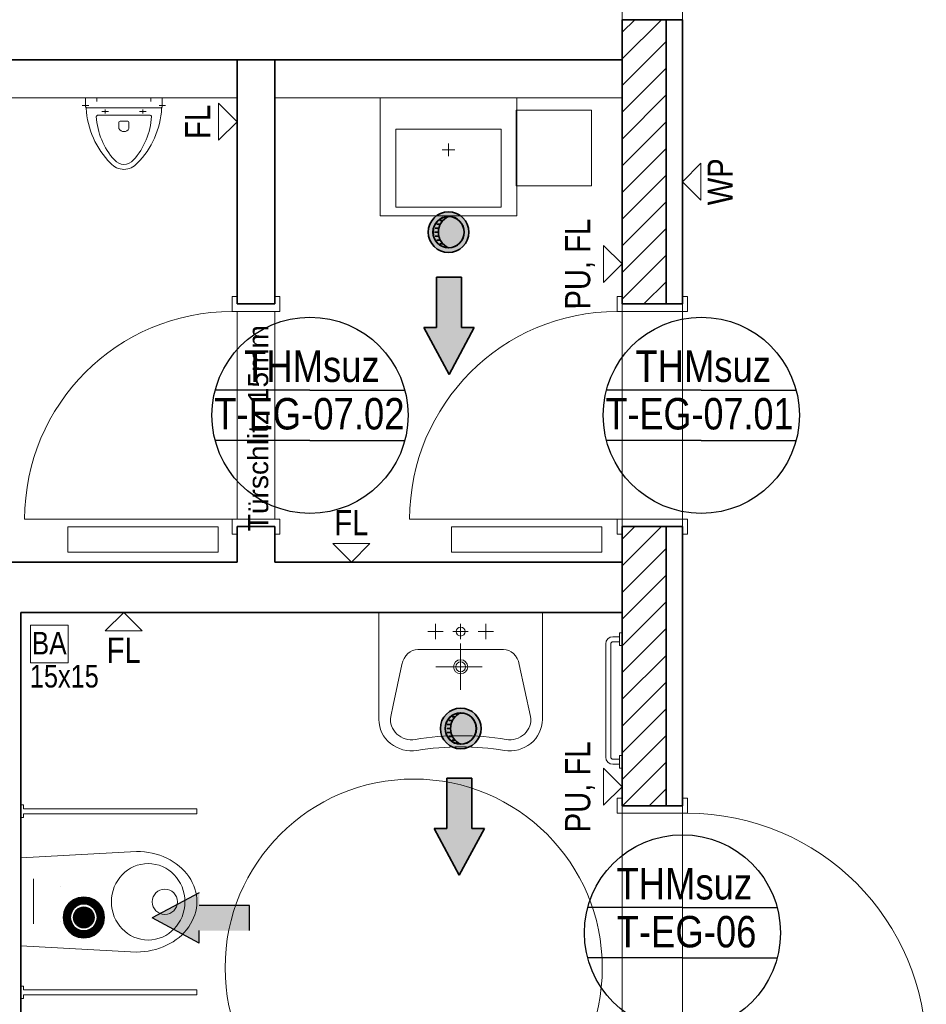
# Model space of a CAD drawing. Extents: x -357 to 533, y -64 to 530.
# Tile 5 of 135: x -185 to -113, y 100 to 178. Entities that reach past the tile are written whole.
import ezdxf
from ezdxf.lldxf.tags import DXFTag

# ---------------------------------------------------------------- set-up
doc = ezdxf.new("R2010")
doc.units = 0
doc.layers.get('0').update_dxf_attribs({"lineweight": 35})
for name, color, linetype, lineweight in [('5_EG-BESTAND', 7, 'Continuous', 25), ('5_EG-HLSE', 7, 'Continuous', 25), ('5_EG-NEU', 7, 'Continuous', 25), ('5_EG-SCHRAFF-FILL', 7, 'Continuous', 25), ('5_EG-TÜRSTEMPEL', 7, 'Continuous', 25), ('5_EG-WANDFLÄCHENMATERIAL', 7, 'Continuous', 25)]:
    doc.layers.add(name, color=color, linetype=linetype, lineweight=lineweight)
for name, color, linetype, lineweight, true_color in [('L_Abluft', 7, 'Continuous', 25, 0xffd600), ('L_Auslass', 7, 'Continuous', 35, 0xababab), ('L_Auslass-Shading', 7, 'Continuous', 35, 0xababab), ('L_Zuluft', 6, 'Continuous', 35, 0xff00ff), ('X_Text', 2, 'Continuous', 35, 0xffff00)]:
    doc.layers.add(name, color=color, linetype=linetype, lineweight=lineweight, true_color=true_color)
doc.styles.get("Standard").update_dxf_attribs({"font": 'arial.ttf'})
tags = doc.linetypes.add('ALL_S14', pattern=[0.002, 0.001, -0.001]).pattern_tags.tags
tags[6:7] = [DXFTag(74, 4), DXFTag(75, 0), DXFTag(340, '0'), DXFTag(46, 1.0), DXFTag(50, 0.0), DXFTag(44, 0.0), DXFTag(45, 0.0)]
tags[4:5] = [DXFTag(74, 4), DXFTag(75, 0), DXFTag(340, '0'), DXFTag(46, 1.0), DXFTag(50, 0.0), DXFTag(44, 0.0), DXFTag(45, 0.0)]
tags = doc.linetypes.add('PUNKT2_S9', pattern=[0.0005, 0, -0.0005]).pattern_tags.tags
tags[6:7] = [DXFTag(74, 4), DXFTag(75, 0), DXFTag(340, '0'), DXFTag(46, 1.0), DXFTag(50, 0.0), DXFTag(44, 0.0), DXFTag(45, 0.0)]
tags[4:5] = [DXFTag(74, 4), DXFTag(75, 0), DXFTag(340, '0'), DXFTag(46, 1.0), DXFTag(50, 0.0), DXFTag(44, 0.0), DXFTag(45, 0.0)]

# ---------------------------------------------------------------- blocks, each defined once
blk = doc.blocks.new('Shading-A06HSW4ENL', base_point=(-180.211, 106.529))
at = {"layer": 'L_Auslass-Shading', "color": 254, "true_color": 0xefebdc}
for points in [[(-181.021, 107.932), (-180.751, 107.464), (-180.63, 108.094)], [(-180.751, 107.464), (-180.491, 107.572), (-180.63, 108.094)], [(-180.63, 108.094), (-180.491, 107.572), (-180.211, 108.149)], [(-180.491, 107.572), (-180.211, 107.609), (-180.211, 108.149)], [(-180.211, 108.149), (-180.211, 107.609), (-179.931, 107.572)], [(-180.211, 108.149), (-179.931, 107.572), (-179.792, 108.094)], [(-179.792, 108.094), (-179.931, 107.572), (-179.671, 107.464)], [(-179.792, 108.094), (-179.671, 107.464), (-179.401, 107.932)], [(-181.776, 106.948), (-181.254, 106.808), (-181.614, 107.339)], [(-181.614, 107.339), (-181.146, 107.069), (-181.357, 107.674)], [(-181.254, 106.808), (-181.146, 107.069), (-181.614, 107.339)], [(-181.357, 107.674), (-180.975, 107.293), (-181.021, 107.932)], [(-181.146, 107.069), (-180.975, 107.293), (-181.357, 107.674)], [(-180.975, 107.293), (-180.751, 107.464), (-181.021, 107.932)], [(-180.211, 106.529), (-180.421, 107.311), (-180.616, 107.23)], [(-180.211, 106.529), (-180.211, 107.339), (-180.421, 107.311)], [(-180.211, 106.529), (-180.001, 107.311), (-180.211, 107.339)], [(-180.211, 106.529), (-179.806, 107.23), (-180.001, 107.311)], [(-179.401, 107.932), (-179.671, 107.464), (-179.447, 107.293)], [(-179.401, 107.932), (-179.447, 107.293), (-179.065, 107.674)], [(-179.065, 107.674), (-179.447, 107.293), (-179.276, 107.069)], [(-179.065, 107.674), (-179.276, 107.069), (-178.808, 107.339)], [(-178.808, 107.339), (-179.276, 107.069), (-179.168, 106.808)], [(-178.808, 107.339), (-179.168, 106.808), (-178.646, 106.948)], [(-181.831, 106.529), (-181.291, 106.529), (-181.776, 106.948)], [(-181.776, 106.11), (-181.291, 106.529), (-181.831, 106.529)], [(-181.291, 106.529), (-181.254, 106.808), (-181.776, 106.948)], [(-181.776, 106.11), (-181.254, 106.249), (-181.291, 106.529)], [(-180.211, 106.529), (-180.993, 106.739), (-181.021, 106.529)], [(-180.211, 106.529), (-181.021, 106.529), (-180.993, 106.319)], [(-180.211, 106.529), (-180.912, 106.934), (-180.993, 106.739)], [(-180.211, 106.529), (-180.993, 106.319), (-180.912, 106.124)], [(-180.211, 106.529), (-180.784, 107.102), (-180.912, 106.934)], [(-180.211, 106.529), (-180.912, 106.124), (-180.784, 105.956)], [(-180.211, 106.529), (-180.616, 107.23), (-180.784, 107.102)], [(-180.211, 106.529), (-180.784, 105.956), (-180.616, 105.827)], [(-180.211, 106.529), (-180.616, 105.827), (-180.421, 105.747)], [(-180.211, 106.529), (-180.421, 105.747), (-180.211, 105.719)], [(-180.211, 106.529), (-179.638, 107.102), (-179.806, 107.23)], [(-180.211, 106.529), (-179.51, 106.934), (-179.638, 107.102)], [(-180.211, 106.529), (-179.429, 106.739), (-179.51, 106.934)], [(-180.211, 106.529), (-179.401, 106.529), (-179.429, 106.739)], [(-180.211, 106.529), (-179.429, 106.319), (-179.401, 106.529)], [(-180.211, 106.529), (-179.51, 106.124), (-179.429, 106.319)], [(-180.211, 106.529), (-179.638, 105.956), (-179.51, 106.124)], [(-180.211, 106.529), (-179.806, 105.827), (-179.638, 105.956)], [(-180.211, 106.529), (-180.001, 105.747), (-179.806, 105.827)], [(-180.211, 106.529), (-180.211, 105.719), (-180.001, 105.747)], [(-178.646, 106.948), (-179.168, 106.808), (-179.131, 106.529)], [(-179.131, 106.529), (-179.168, 106.249), (-178.646, 106.11)], [(-178.646, 106.948), (-179.131, 106.529), (-178.591, 106.529)], [(-178.591, 106.529), (-179.131, 106.529), (-178.646, 106.11)], [(-181.614, 105.719), (-181.254, 106.249), (-181.776, 106.11)], [(-181.614, 105.719), (-181.146, 105.989), (-181.254, 106.249)], [(-181.357, 105.383), (-181.146, 105.989), (-181.614, 105.719)], [(-181.357, 105.383), (-180.975, 105.765), (-181.146, 105.989)], [(-181.021, 105.126), (-180.975, 105.765), (-181.357, 105.383)], [(-181.021, 105.126), (-180.751, 105.594), (-180.975, 105.765)], [(-179.447, 105.765), (-179.671, 105.594), (-179.401, 105.126)], [(-179.276, 105.989), (-179.447, 105.765), (-179.065, 105.383)], [(-179.065, 105.383), (-179.447, 105.765), (-179.401, 105.126)], [(-179.168, 106.249), (-179.276, 105.989), (-178.808, 105.719)], [(-178.808, 105.719), (-179.276, 105.989), (-179.065, 105.383)], [(-178.646, 106.11), (-179.168, 106.249), (-178.808, 105.719)], [(-180.63, 104.964), (-180.751, 105.594), (-181.021, 105.126)], [(-180.63, 104.964), (-180.491, 105.486), (-180.751, 105.594)], [(-180.211, 105.449), (-180.491, 105.486), (-180.63, 104.964)], [(-180.211, 104.909), (-180.211, 105.449), (-180.63, 104.964)], [(-179.792, 104.964), (-179.931, 105.486), (-180.211, 104.909)], [(-179.931, 105.486), (-180.211, 105.449), (-180.211, 104.909)], [(-179.671, 105.594), (-179.931, 105.486), (-179.792, 104.964)], [(-179.401, 105.126), (-179.671, 105.594), (-179.792, 104.964)]]:
    blk.add_solid(points, dxfattribs=at)
at = {"layer": 'L_Auslass-Shading', "color": 254, "true_color": 0xcccccc}
for points in [[(-180.211, 106.529), (-180.211, 106.649), (-180.331, 106.529)], [(-180.211, 106.529), (-180.331, 106.529), (-180.211, 106.409)], [(-180.211, 106.529), (-180.091, 106.529), (-180.211, 106.649)], [(-180.211, 106.529), (-180.211, 106.409), (-180.091, 106.529)]]:
    blk.add_solid(points, dxfattribs=at)
blk = doc.blocks.new('Shading-A06HSW4QNL', base_point=(-150.231, 121.544))
at = {"layer": 'L_Auslass-Shading', "color": 254, "true_color": 0xefebdc}
for points in [[(-150.231, 121.544), (-151.041, 122.947), (-151.376, 122.689)], [(-150.231, 121.544), (-150.65, 123.109), (-151.041, 122.947)], [(-150.231, 121.544), (-150.231, 123.164), (-150.65, 123.109)], [(-150.231, 121.544), (-149.811, 123.109), (-150.231, 123.164)], [(-150.231, 121.544), (-149.421, 122.947), (-149.811, 123.109)], [(-150.231, 121.544), (-149.085, 122.689), (-149.421, 122.947)], [(-150.231, 121.544), (-151.634, 122.354), (-151.795, 121.963)], [(-150.231, 121.544), (-151.376, 122.689), (-151.634, 122.354)], [(-148.981, 121.544), (-151.438, 121.867), (-151.115, 122.428), (-151.313, 122.169)], [(-151.438, 121.867), (-151.423, 121.863), (-151.313, 122.169)], [(-151.299, 122.161), (-151.313, 122.169), (-151.423, 121.863)], [(-151.313, 122.169), (-151.299, 122.161), (-151.115, 122.428)], [(-151.103, 122.416), (-151.115, 122.428), (-151.299, 122.161)], [(-148.981, 121.544), (-151.115, 122.428), (-150.554, 122.751), (-150.856, 122.626)], [(-151.115, 122.428), (-151.103, 122.416), (-150.856, 122.626)], [(-150.848, 122.613), (-150.856, 122.626), (-151.103, 122.416)], [(-150.856, 122.626), (-150.848, 122.613), (-150.554, 122.751)], [(-150.55, 122.736), (-150.554, 122.751), (-150.848, 122.613)], [(-148.981, 121.544), (-150.554, 122.751), (-149.907, 122.751), (-150.231, 122.794)], [(-150.554, 122.751), (-150.55, 122.736), (-150.231, 122.794)], [(-150.231, 122.778), (-150.231, 122.794), (-150.55, 122.736)], [(-149.911, 122.736), (-150.231, 122.794), (-150.231, 122.778)], [(-150.231, 122.794), (-149.911, 122.736), (-149.907, 122.751)], [(-150.231, 121.544), (-148.828, 122.354), (-149.085, 122.689)], [(-150.231, 121.544), (-148.666, 121.963), (-148.828, 122.354)], [(-149.614, 122.613), (-149.907, 122.751), (-149.911, 122.736)], [(-148.981, 121.544), (-149.907, 122.751), (-149.347, 122.428), (-149.606, 122.626)], [(-149.907, 122.751), (-149.614, 122.613), (-149.606, 122.626)], [(-149.358, 122.416), (-149.606, 122.626), (-149.614, 122.613)], [(-149.606, 122.626), (-149.358, 122.416), (-149.347, 122.428)], [(-149.162, 122.161), (-149.347, 122.428), (-149.358, 122.416)], [(-148.981, 121.544), (-149.347, 122.428), (-149.023, 121.867), (-149.148, 122.169)], [(-149.347, 122.428), (-149.162, 122.161), (-149.148, 122.169)], [(-149.039, 121.863), (-149.148, 122.169), (-149.162, 122.161)], [(-149.148, 122.169), (-149.039, 121.863), (-149.023, 121.867)], [(-150.231, 121.544), (-151.795, 121.963), (-151.851, 121.544)], [(-150.231, 121.544), (-151.851, 121.544), (-151.795, 121.125)], [(-150.231, 121.544), (-151.795, 121.125), (-151.634, 120.734)], [(-150.231, 121.544), (-151.634, 120.734), (-151.376, 120.398)], [(-148.981, 121.544), (-151.438, 121.22), (-151.438, 121.867), (-151.481, 121.544)], [(-151.481, 121.544), (-151.465, 121.544), (-151.438, 121.867)], [(-151.438, 121.22), (-151.465, 121.544), (-151.481, 121.544)], [(-151.423, 121.863), (-151.438, 121.867), (-151.465, 121.544)], [(-151.465, 121.544), (-151.438, 121.22), (-151.423, 121.225)], [(-148.981, 121.544), (-151.115, 120.66), (-151.438, 121.22), (-151.313, 120.919)], [(-150.231, 121.544), (-151.376, 120.398), (-151.041, 120.141)], [(-148.981, 121.544), (-150.554, 120.337), (-151.115, 120.66), (-150.856, 120.461)], [(-150.231, 121.544), (-151.041, 120.141), (-150.65, 119.979)], [(-150.231, 121.544), (-150.65, 119.979), (-150.231, 119.924)], [(-148.981, 121.544), (-149.907, 120.337), (-150.554, 120.337), (-150.231, 120.294)], [(-150.231, 121.544), (-148.611, 121.544), (-148.666, 121.963)], [(-150.231, 121.544), (-148.666, 121.125), (-148.611, 121.544)], [(-150.231, 121.544), (-148.828, 120.734), (-148.666, 121.125)], [(-150.231, 121.544), (-149.085, 120.398), (-148.828, 120.734)], [(-150.231, 121.544), (-149.421, 120.141), (-149.085, 120.398)], [(-150.231, 121.544), (-149.811, 119.979), (-149.421, 120.141)], [(-150.231, 121.544), (-150.231, 119.924), (-149.811, 119.979)], [(-148.981, 121.544), (-149.347, 120.66), (-149.907, 120.337), (-149.606, 120.461)], [(-148.981, 121.544), (-149.023, 121.22), (-149.347, 120.66), (-149.148, 120.919)], [(-148.997, 121.544), (-149.023, 121.867), (-149.039, 121.863)], [(-149.039, 121.225), (-149.023, 121.22), (-148.997, 121.544)], [(-149.023, 121.867), (-148.997, 121.544), (-148.981, 121.544)], [(-149.023, 121.22), (-148.981, 121.544), (-148.997, 121.544)], [(-151.313, 120.919), (-151.423, 121.225), (-151.438, 121.22)], [(-151.423, 121.225), (-151.313, 120.919), (-151.299, 120.927)], [(-151.115, 120.66), (-151.299, 120.927), (-151.313, 120.919)], [(-151.299, 120.927), (-151.115, 120.66), (-151.103, 120.671)], [(-150.856, 120.461), (-151.103, 120.671), (-151.115, 120.66)], [(-151.103, 120.671), (-150.856, 120.461), (-150.848, 120.475)], [(-149.614, 120.475), (-149.606, 120.461), (-149.358, 120.671)], [(-149.347, 120.66), (-149.358, 120.671), (-149.606, 120.461)], [(-149.358, 120.671), (-149.347, 120.66), (-149.162, 120.927)], [(-149.148, 120.919), (-149.162, 120.927), (-149.347, 120.66)], [(-149.162, 120.927), (-149.148, 120.919), (-149.039, 121.225)], [(-149.023, 121.22), (-149.039, 121.225), (-149.148, 120.919)], [(-150.554, 120.337), (-150.848, 120.475), (-150.856, 120.461)], [(-150.848, 120.475), (-150.554, 120.337), (-150.55, 120.352)], [(-150.231, 120.294), (-150.55, 120.352), (-150.554, 120.337)], [(-150.55, 120.352), (-150.231, 120.294), (-150.231, 120.31)], [(-149.907, 120.337), (-149.911, 120.352), (-150.231, 120.31)], [(-149.907, 120.337), (-150.231, 120.31), (-150.231, 120.294)], [(-149.911, 120.352), (-149.907, 120.337), (-149.614, 120.475)], [(-149.606, 120.461), (-149.614, 120.475), (-149.907, 120.337)]]:
    blk.add_solid(points, dxfattribs=at)
blk = doc.blocks.new('Shading-A06HSW4SNL', base_point=(-151.2, 161.005))
at = {"layer": 'L_Auslass-Shading', "color": 254, "true_color": 0xefebdc}
for points in [[(-151.2, 161.005), (-152.345, 162.15), (-152.603, 161.815)], [(-151.2, 161.005), (-152.01, 162.408), (-152.345, 162.15)], [(-149.95, 161.005), (-152.084, 161.888), (-151.523, 162.212), (-151.825, 162.087)], [(-152.084, 161.888), (-152.072, 161.877), (-151.825, 162.087)], [(-151.817, 162.073), (-151.825, 162.087), (-152.072, 161.877)], [(-151.2, 161.005), (-151.619, 162.569), (-152.01, 162.408)], [(-151.825, 162.087), (-151.817, 162.073), (-151.523, 162.212)], [(-151.519, 162.197), (-151.523, 162.212), (-151.817, 162.073)], [(-151.2, 161.005), (-151.2, 162.625), (-151.619, 162.569)], [(-149.95, 161.005), (-151.523, 162.212), (-150.876, 162.212), (-151.2, 162.255)], [(-151.523, 162.212), (-151.519, 162.197), (-151.2, 162.255)], [(-151.2, 162.239), (-151.2, 162.255), (-151.519, 162.197)], [(-151.2, 161.005), (-150.78, 162.569), (-151.2, 162.625)], [(-151.2, 161.005), (-150.39, 162.408), (-150.78, 162.569)], [(-151.2, 161.005), (-150.054, 162.15), (-150.39, 162.408)], [(-150.88, 162.197), (-151.2, 162.255), (-151.2, 162.239)], [(-151.2, 162.255), (-150.88, 162.197), (-150.876, 162.212)], [(-151.2, 161.005), (-149.797, 161.815), (-150.054, 162.15)], [(-150.583, 162.073), (-150.876, 162.212), (-150.88, 162.197)], [(-149.95, 161.005), (-150.876, 162.212), (-150.316, 161.888), (-150.575, 162.087)], [(-150.876, 162.212), (-150.583, 162.073), (-150.575, 162.087)], [(-150.327, 161.877), (-150.575, 162.087), (-150.583, 162.073)], [(-150.575, 162.087), (-150.327, 161.877), (-150.316, 161.888)], [(-151.2, 161.005), (-152.765, 161.424), (-152.82, 161.005)], [(-151.2, 161.005), (-152.603, 161.815), (-152.765, 161.424)], [(-149.95, 161.005), (-152.407, 160.681), (-152.407, 161.328), (-152.45, 161.005)], [(-152.45, 161.005), (-152.434, 161.005), (-152.407, 161.328)], [(-152.392, 161.324), (-152.407, 161.328), (-152.434, 161.005)], [(-149.95, 161.005), (-152.407, 161.328), (-152.084, 161.888), (-152.282, 161.63)], [(-152.407, 161.328), (-152.392, 161.324), (-152.282, 161.63)], [(-152.268, 161.622), (-152.282, 161.63), (-152.392, 161.324)], [(-152.282, 161.63), (-152.268, 161.622), (-152.084, 161.888)], [(-152.072, 161.877), (-152.084, 161.888), (-152.268, 161.622)], [(-151.2, 161.005), (-149.635, 161.424), (-149.797, 161.815)], [(-151.2, 161.005), (-149.58, 161.005), (-149.635, 161.424)], [(-150.131, 161.622), (-150.316, 161.888), (-150.327, 161.877)], [(-149.95, 161.005), (-150.316, 161.888), (-149.992, 161.328), (-150.117, 161.63)], [(-150.316, 161.888), (-150.131, 161.622), (-150.117, 161.63)], [(-150.008, 161.324), (-150.117, 161.63), (-150.131, 161.622)], [(-150.117, 161.63), (-150.008, 161.324), (-149.992, 161.328)], [(-149.966, 161.005), (-149.992, 161.328), (-150.008, 161.324)], [(-149.992, 161.328), (-149.966, 161.005), (-149.95, 161.005)], [(-151.2, 161.005), (-152.82, 161.005), (-152.765, 160.585)], [(-151.2, 161.005), (-152.765, 160.585), (-152.603, 160.195)], [(-151.2, 161.005), (-152.603, 160.195), (-152.345, 159.859)], [(-152.407, 160.681), (-152.434, 161.005), (-152.45, 161.005)], [(-152.434, 161.005), (-152.407, 160.681), (-152.392, 160.685)], [(-149.95, 161.005), (-152.084, 160.121), (-152.407, 160.681), (-152.282, 160.38)], [(-152.282, 160.38), (-152.392, 160.685), (-152.407, 160.681)], [(-152.392, 160.685), (-152.282, 160.38), (-152.268, 160.388)], [(-151.2, 161.005), (-152.345, 159.859), (-152.01, 159.602)], [(-149.95, 161.005), (-151.523, 159.797), (-152.084, 160.121), (-151.825, 159.922)], [(-151.2, 161.005), (-152.01, 159.602), (-151.619, 159.44)], [(-151.2, 161.005), (-151.619, 159.44), (-151.2, 159.385)], [(-149.95, 161.005), (-150.876, 159.797), (-151.523, 159.797), (-151.2, 159.755)], [(-151.2, 161.005), (-149.635, 160.585), (-149.58, 161.005)], [(-151.2, 161.005), (-149.797, 160.195), (-149.635, 160.585)], [(-151.2, 161.005), (-150.054, 159.859), (-149.797, 160.195)], [(-151.2, 161.005), (-150.39, 159.602), (-150.054, 159.859)], [(-151.2, 161.005), (-150.78, 159.44), (-150.39, 159.602)], [(-151.2, 161.005), (-151.2, 159.385), (-150.78, 159.44)], [(-149.95, 161.005), (-150.316, 160.121), (-150.876, 159.797), (-150.575, 159.922)], [(-149.95, 161.005), (-149.992, 160.681), (-150.316, 160.121), (-150.117, 160.38)], [(-150.131, 160.388), (-150.117, 160.38), (-150.008, 160.685)], [(-149.992, 160.681), (-150.008, 160.685), (-150.117, 160.38)], [(-150.008, 160.685), (-149.992, 160.681), (-149.966, 161.005)], [(-149.992, 160.681), (-149.95, 161.005), (-149.966, 161.005)], [(-152.084, 160.121), (-152.268, 160.388), (-152.282, 160.38)], [(-152.268, 160.388), (-152.084, 160.121), (-152.072, 160.132)], [(-151.825, 159.922), (-152.072, 160.132), (-152.084, 160.121)], [(-152.072, 160.132), (-151.825, 159.922), (-151.817, 159.936)], [(-151.523, 159.797), (-151.817, 159.936), (-151.825, 159.922)], [(-151.817, 159.936), (-151.523, 159.797), (-151.519, 159.813)], [(-151.2, 159.755), (-151.519, 159.813), (-151.523, 159.797)], [(-151.519, 159.813), (-151.2, 159.755), (-151.2, 159.771)], [(-150.876, 159.797), (-150.88, 159.813), (-151.2, 159.771)], [(-150.876, 159.797), (-151.2, 159.771), (-151.2, 159.755)], [(-150.88, 159.813), (-150.876, 159.797), (-150.583, 159.936)], [(-150.575, 159.922), (-150.583, 159.936), (-150.876, 159.797)], [(-150.583, 159.936), (-150.575, 159.922), (-150.327, 160.132)], [(-150.316, 160.121), (-150.327, 160.132), (-150.575, 159.922)], [(-150.327, 160.132), (-150.316, 160.121), (-150.131, 160.388)], [(-150.117, 160.38), (-150.131, 160.388), (-150.316, 160.121)]]:
    blk.add_solid(points, dxfattribs=at)
blk = doc.blocks.new('Referenz-A06HSW74NL', base_point=(-327.48, -41.15))
at = {"layer": '5_EG-BESTAND', "color": 0, "linetype": 'ALL_S14', "lineweight": 13, "ltscale": 0.13}
for p, q in [((-137.395, 218.874), (-137.395, 23.254)), ((-132.595, 218.874), (-132.595, 23.193))]:
    blk.add_line(p, q, dxfattribs=at)
at = {"layer": '5_EG-BESTAND', "color": 0, "lineweight": 35}
blk.add_line((-137.346, 174.696), (-210.022, 174.696), dxfattribs=at)
at = {"layer": '5_EG-HLSE', "color": 0, "lineweight": 13}
for p, q in [((-173.972, 171.696), (-180.072, 171.696)), ((-180.072, 171.696), (-180.072, 170.996)), ((-179.172, 171.696), (-179.172, 171.386)), ((-174.872, 171.696), (-174.872, 171.386)), ((-173.972, 170.996), (-173.972, 171.696)), ((-156.647, 171.696), (-156.647, 162.296)), ((-145.77, 162.296), (-145.77, 171.696)), ((-180.341, 171.061), (-179.819, 171.061)), ((-179.972, 170.896), (-174.072, 170.896)), ((-178.522, 170.758), (-178.522, 170.425)), ((-175.522, 170.758), (-175.522, 170.425)), ((-173.703, 171.061), (-174.225, 171.061)), ((-179.118, 170.296), (-174.926, 170.296)), ((-178.782, 170.592), (-178.262, 170.592)), ((-175.262, 170.592), (-175.782, 170.592)), ((-177.422, 169.739), (-177.422, 169.239)), ((-177.322, 169.839), (-176.722, 169.839)), ((-176.622, 169.739), (-176.622, 169.239)), ((-155.392, 169.196), (-147.025, 169.196)), ((-155.392, 162.996), (-155.392, 169.196)), ((-147.025, 169.196), (-147.025, 162.996)), ((-151.707, 167.554), (-150.707, 167.554)), ((-151.207, 168.054), (-151.207, 167.054)), ((-147.025, 162.996), (-155.392, 162.996)), ((-156.647, 162.296), (-145.77, 162.296)), ((-169.522, 137.57), (-181.482, 137.57)), ((-181.482, 137.57), (-181.482, 135.57)), ((-169.522, 135.57), (-169.522, 137.57)), ((-150.955, 137.57), (-138.995, 137.57)), ((-150.955, 135.57), (-150.955, 137.57)), ((-138.995, 137.57), (-138.995, 135.57)), ((-169.522, 135.57), (-181.482, 135.57)), ((-150.955, 135.57), (-138.995, 135.57)), ((-156.739, 130.77), (-143.74, 130.77)), ((-156.739, 130.77), (-156.739, 122.256)), ((-143.74, 130.77), (-143.74, 122.256)), ((-184.459, 129.77), (-181.459, 129.77)), ((-184.459, 126.77), (-184.459, 129.77)), ((-181.459, 129.77), (-181.459, 126.77)), ((-181.459, 129.77), (-181.459, 129.77)), ((-152.849, 129.249), (-151.631, 129.249)), ((-152.24, 129.858), (-152.24, 128.64)), ((-149.631, 129.249), (-150.849, 129.249)), ((-150.24, 129.858), (-150.24, 128.64)), ((-147.631, 129.249), (-148.849, 129.249)), ((-148.24, 129.858), (-148.24, 128.64)), ((-138.127, 128.444), (-137.595, 128.444)), ((-138.126, 128.844), (-137.595, 128.844)), ((-137.595, 129.144), (-137.595, 128.144)), ((-137.395, 129.144), (-137.595, 129.144)), ((-137.395, 129.144), (-137.395, 128.144)), ((-146.826, 127.833), (-153.653, 127.833)), ((-150.24, 124.611), (-150.24, 128.315)), ((-138.697, 128.273), (-138.697, 119.275)), ((-138.296, 128.273), (-138.296, 119.273)), ((-137.595, 128.144), (-137.395, 128.144)), ((-181.459, 126.77), (-184.459, 126.77)), ((-184.459, 126.77), (-184.459, 126.77)), ((-181.459, 126.77), (-181.459, 126.77)), ((-155.607, 123.393), (-154.906, 126.631)), ((-152.225, 126.45), (-148.529, 126.45)), ((-144.677, 122.494), (-145.574, 126.631)), ((-155.802, 122.493), (-155.607, 123.393)), ((-153.853, 120.673), (-153.851, 120.673)), ((-153.713, 119.804), (-153.711, 119.804)), ((-138.127, 119.104), (-137.595, 119.104)), ((-137.595, 119.404), (-137.395, 119.404)), ((-137.595, 118.404), (-137.595, 119.404)), ((-137.395, 119.404), (-137.395, 118.404)), ((-138.126, 118.704), (-137.595, 118.704)), ((-137.395, 118.404), (-137.595, 118.404)), ((-185.022, 115.47), (-185.222, 115.47)), ((-185.222, 115.47), (-185.222, 114.47)), ((-185.022, 115.17), (-185.022, 115.47)), ((-185.022, 115.17), (-171.222, 115.17)), ((-171.222, 114.77), (-171.222, 115.17)), ((-185.222, 114.47), (-185.022, 114.47)), ((-185.022, 114.47), (-185.022, 114.77)), ((-185.022, 114.77), (-171.222, 114.77)), ((-176.022, 111.777), (-185.222, 111.27)), ((-185.222, 111.27), (-185.222, 104.27)), ((-184.222, 106.026), (-184.222, 109.606)), ((-182.062, 109.006), (-182.062, 109.014)), ((-182.062, 106.191), (-182.062, 106.199)), ((-176.022, 103.777), (-185.222, 104.27)), ((-185.222, 101.07), (-185.022, 101.07)), ((-185.222, 100.07), (-185.222, 101.07)), ((-185.022, 101.07), (-185.022, 100.77)), ((-185.022, 100.77), (-171.222, 100.77)), ((-185.022, 100.37), (-185.022, 100.07)), ((-185.022, 100.37), (-171.222, 100.37)), ((-171.222, 100.77), (-171.222, 100.37)), ((-185.022, 100.07), (-185.222, 100.07))]:
    blk.add_line(p, q, dxfattribs=at)
at = {"layer": '5_EG-HLSE', "color": 0, "linetype": 'ALL_S14', "lineweight": 13, "ltscale": 0.13}
for p, q in [((-145.817, 170.696), (-139.817, 170.696)), ((-145.817, 164.696), (-145.817, 170.696)), ((-139.817, 170.696), (-139.817, 164.696)), ((-139.817, 164.696), (-145.817, 164.696))]:
    blk.add_line(p, q, dxfattribs=at)
at = {"layer": '5_EG-HLSE', "color": 0, "lineweight": 13}
for centre, radius in [((-150.24, 129.249), 0.35), ((-150.24, 129.249), 0.35), ((-150.24, 129.249), 0.35), ((-150.24, 126.45), 0.562), ((-150.24, 126.45), 0.39), ((-173.77, 107.77), 1.004)]:
    blk.add_circle(centre, radius, dxfattribs=at)
at = {"layer": '5_EG-HLSE', "color": 0, "linetype": 'ALL_S14', "lineweight": 13, "ltscale": 0.13}
blk.add_circle((-153.971, 102.529), 15, dxfattribs=at)
at = {"layer": '5_EG-HLSE', "color": 0, "lineweight": 13}
for centre, major_axis, ratio, start_param, end_param in [((-179.972, 170.996), (-0.1, 0), 1, 0, 0.666046), ((-180.319, 170.797), (0.296, 0.055), 1, 0, 0.290265), ((-179.972, 170.996), (-0.0786, -0.0618), 1, 0, 0.90475), ((-173.329, 171.208), (-6.694, -0.356), 1, 0, 0.729777), ((-180.716, 171.208), (4.752, -4.728), 1, 0, 0.729777), ((-174.072, 170.996), (0, -0.1), 1, 0, 0.90475), ((-173.725, 170.797), (-0.268, 0.137), 1, 0, 0.290265), ((-174.072, 170.996), (0.0786, -0.0618), 1, 0, 0.666046), ((-179.118, 170.196), (0, 0.1), 1, 0, 1.618223), ((-173.563, 170.527), (-5.656, -0.336), 1, 0, 0.672447), ((-180.482, 170.527), (4.216, -3.785), 1, 0, 0.672447), ((-174.926, 170.196), (0.0999, -0.0047), 1, 0, 1.618223), ((-177.322, 169.739), (0, 0.1), 1, 0, 1.570796), ((-177.022, 169.451), (-0.4, -0.213), 1, 0, 2.163914), ((-176.722, 169.739), (0.1, 0), 1, 0, 1.570796), ((-177.022, 167.396), (-0.756, -0.655), 1, 0, 1.713989), ((-177.022, 167.396), (-1.058, -0.917), 1, 0, 1.713989), ((-138.126, 128.273), (0, 0.571), 1, 0, 1.570796), ((-138.126, 128.274), (0.001, 0.17), 1, 0, 1.576539), ((-153.653, 126.204), (0, 1.628), 0.797137, 0, 1.305466), ((-146.826, 126.204), (0, 1.628), 0.797137, 4.977724, 6.283192), ((-154.141, 122.256), (-2.598, 0), 0.957112, 0, 1.736581), ((-154.141, 122.256), (-1.679, 0), 0.957112, 6.13232, 8.026449), ((-146.338, 122.256), (2.598, 0), 0.957112, 4.546604, 6.283185), ((-146.338, 122.256), (1.679, 0), 0.957112, 4.539922, 6.43405), ((-150.24, 100.819), (-21.056, 0), 0.957112, 4.539922, 4.884784), ((-150.24, 99.938), (-21.045, 0), 0.957112, 4.546604, 4.878104), ((-138.126, 119.275), (-0.571, 0), 1, 0, 1.570796), ((-138.126, 119.273), (-0.17, 0), 1, 0, 1.576539), ((-176.022, 107.777), (4.8, 0), 0.833333, 4.709822, 7.853982)]:
    blk.add_ellipse(centre, major_axis=major_axis, ratio=ratio, start_param=start_param, end_param=end_param, dxfattribs=at)
blk.add_ellipse((-175.095, 107.77), major_axis=(0, -3.039), ratio=0.9625, dxfattribs=at)
at = {"layer": '5_EG-NEU', "color": 0, "lineweight": 35}
for p, q in [((-137.395, 177.895), (-132.595, 177.895)), ((-137.395, 177.895), (-137.395, 155.296)), ((-133.895, 177.895), (-133.895, 155.296)), ((-132.595, 155.296), (-132.595, 177.895)), ((-168.022, 155.296), (-168.022, 174.696)), ((-165.022, 155.296), (-165.022, 174.696)), ((-168.022, 155.296), (-165.022, 155.296)), ((-132.595, 155.296), (-137.395, 155.296)), ((-168.022, 134.77), (-168.022, 137.596)), ((-168.022, 137.596), (-165.022, 137.596)), ((-165.022, 134.77), (-165.022, 137.596)), ((-132.595, 137.596), (-137.395, 137.596)), ((-137.395, 137.596), (-137.395, 130.77)), ((-133.895, 137.596), (-133.895, 115.404)), ((-132.595, 115.404), (-132.595, 137.596)), ((-190.222, 134.77), (-168.022, 134.77)), ((-165.022, 134.77), (-137.395, 134.77)), ((-185.222, 130.77), (-185.222, 84.77)), ((-185.222, 130.77), (-137.395, 130.77)), ((-137.395, 130.77), (-137.395, 115.404)), ((-137.395, 115.404), (-132.595, 115.404))]:
    blk.add_line(p, q, dxfattribs=at)
at = {"layer": '5_EG-NEU', "color": 0, "lineweight": 13}
for p, q in [((-210.022, 171.696), (-168.022, 171.696)), ((-165.022, 171.696), (-137.395, 171.696)), ((-168.422, 155.896), (-168.422, 154.696)), ((-168.022, 155.896), (-168.422, 155.896)), ((-168.022, 155.296), (-168.022, 155.896)), ((-164.622, 155.896), (-165.022, 155.896)), ((-165.022, 155.896), (-165.022, 155.296)), ((-164.622, 154.696), (-164.622, 155.896)), ((-137.795, 155.896), (-137.795, 154.696)), ((-137.395, 155.896), (-137.795, 155.896)), ((-137.395, 155.296), (-137.395, 155.896)), ((-132.195, 155.896), (-132.595, 155.896)), ((-132.595, 155.896), (-132.595, 155.296)), ((-132.195, 154.696), (-132.195, 155.896)), ((-165.022, 155.296), (-168.022, 155.296)), ((-132.595, 155.296), (-137.395, 155.296)), ((-168.422, 154.696), (-164.622, 154.696)), ((-137.795, 154.696), (-132.195, 154.696)), ((-168.422, 138.196), (-184.922, 138.196)), ((-168.422, 136.996), (-168.422, 138.196)), ((-168.422, 138.196), (-164.622, 138.196)), ((-164.622, 138.196), (-164.622, 136.996)), ((-137.795, 138.196), (-154.296, 138.196)), ((-137.795, 136.996), (-137.795, 138.196)), ((-137.795, 138.196), (-132.195, 138.196)), ((-132.195, 138.196), (-132.195, 136.996)), ((-168.022, 136.996), (-168.422, 136.996)), ((-165.022, 137.596), (-168.022, 137.596)), ((-168.022, 137.596), (-168.022, 136.996)), ((-165.022, 136.996), (-165.022, 137.596)), ((-164.622, 136.996), (-165.022, 136.996)), ((-137.395, 136.996), (-137.795, 136.996)), ((-132.595, 137.596), (-137.395, 137.596)), ((-137.395, 137.596), (-137.395, 136.996)), ((-132.595, 136.996), (-132.595, 137.596)), ((-132.195, 136.996), (-132.595, 136.996)), ((-137.795, 116.004), (-137.795, 114.804)), ((-137.395, 116.004), (-137.795, 116.004)), ((-137.395, 115.404), (-137.395, 116.004)), ((-132.195, 116.004), (-132.595, 116.004)), ((-132.595, 116.004), (-132.595, 115.404)), ((-132.195, 114.804), (-132.195, 116.004)), ((-132.595, 115.404), (-137.395, 115.404)), ((-137.795, 114.804), (-132.195, 114.804))]:
    blk.add_line(p, q, dxfattribs=at)
at = {"layer": '5_EG-NEU', "color": 0, "linetype": 'PUNKT2_S9', "lineweight": 13, "ltscale": 0.13}
for p, q in [((-168.022, 154.696), (-168.022, 138.196)), ((-165.022, 154.696), (-165.022, 138.196)), ((-137.395, 154.696), (-137.395, 138.196)), ((-132.595, 154.696), (-132.595, 138.196)), ((-137.395, 114.804), (-137.395, 95.804)), ((-132.595, 114.804), (-132.595, 95.804))]:
    blk.add_line(p, q, dxfattribs=at)
at = {"layer": '5_EG-NEU', "color": 0, "lineweight": 13}
for centre, major_axis in [((-168.422, 138.196), (0, 16.5)), ((-137.795, 138.196), (0, 16.5)), ((-132.195, 95.804), (19, 0))]:
    blk.add_ellipse(centre, major_axis=major_axis, ratio=1, start_param=0, end_param=1.570796, dxfattribs=at)
at = {"layer": '5_EG-SCHRAFF-FILL', "color": 0, "lineweight": 13}
for p, q in [((-137.395, 174.773), (-134.274, 177.895)), ((-137.395, 176.895), (-136.395, 177.895)), ((-137.395, 172.652), (-133.895, 176.152)), ((-137.395, 170.531), (-133.895, 174.031)), ((-137.395, 168.409), (-133.895, 171.909)), ((-137.395, 166.288), (-133.895, 169.788)), ((-137.395, 164.167), (-133.895, 167.667)), ((-137.395, 162.045), (-133.895, 165.545)), ((-137.395, 159.924), (-133.895, 163.424)), ((-137.395, 157.803), (-133.895, 161.303)), ((-137.395, 155.681), (-133.895, 159.181)), ((-135.659, 155.296), (-133.895, 157.06)), ((-137.387, 134.477), (-134.268, 137.596)), ((-137.386, 136.599), (-136.389, 137.596)), ((-137.388, 132.355), (-133.895, 135.847)), ((-137.389, 130.233), (-133.895, 133.726)), ((-137.39, 128.11), (-133.895, 131.604)), ((-137.391, 125.988), (-133.895, 129.483)), ((-137.392, 123.866), (-133.895, 127.362)), ((-137.392, 121.743), (-133.895, 125.24)), ((-137.393, 119.621), (-133.895, 123.119)), ((-137.394, 117.499), (-133.895, 120.998)), ((-137.368, 115.404), (-133.895, 118.876)), ((-135.247, 115.404), (-133.895, 116.755))]:
    blk.add_line(p, q, dxfattribs=at)
at = {"layer": '5_EG-TÜRSTEMPEL', "color": 0, "lineweight": -2}
for p, q in [((-162.222, 148.446), (-169.761, 148.446)), ((-162.222, 148.446), (-154.683, 148.446)), ((-131.095, 148.446), (-138.635, 148.446)), ((-131.095, 148.446), (-123.556, 148.446)), ((-162.222, 144.446), (-169.761, 144.446)), ((-162.222, 144.446), (-154.683, 144.446)), ((-131.095, 144.446), (-138.635, 144.446)), ((-131.095, 144.446), (-123.556, 144.446)), ((-132.595, 107.304), (-140.135, 107.304)), ((-132.595, 107.304), (-125.056, 107.304)), ((-132.595, 103.304), (-140.135, 103.304)), ((-132.595, 103.304), (-125.056, 103.304))]:
    blk.add_line(p, q, dxfattribs=at)
for centre in [(-162.222, 146.446), (-131.095, 146.446), (-132.595, 105.304)]:
    blk.add_circle(centre, 7.8, dxfattribs=at)
at = {"layer": '5_EG-WANDFLÄCHENMATERIAL', "color": 0, "lineweight": 18}
for p, q in [((-168.022, 169.779), (-169.493, 171.25)), ((-169.493, 171.25), (-169.493, 168.308)), ((-168.022, 169.779), (-169.493, 168.308)), ((-132.595, 165.016), (-131.124, 166.487)), ((-131.125, 163.545), (-131.124, 166.487)), ((-132.595, 165.016), (-131.125, 163.545)), ((-137.395, 158.476), (-138.866, 159.947)), ((-138.866, 159.947), (-138.866, 157.005)), ((-137.395, 158.476), (-138.866, 157.005)), ((-157.451, 136.241), (-160.393, 136.241)), ((-158.922, 134.77), (-160.393, 136.241)), ((-158.922, 134.77), (-157.451, 136.241)), ((-177.034, 130.77), (-178.505, 129.299)), ((-177.034, 130.77), (-175.563, 129.299)), ((-175.563, 129.299), (-178.505, 129.299)), ((-137.395, 116.919), (-138.866, 118.39)), ((-138.866, 118.39), (-138.866, 115.448)), ((-137.395, 116.919), (-138.866, 115.448))]:
    blk.add_line(p, q, dxfattribs=at)
at = {"layer": '5_EG-HLSE', "color": 0, "lineweight": 18, "char_height": 1.8, "attachment_point": 1}
for s, insert in [('{\\W0.83;\\fArial;BA}', (-184.359, 129.23)), ('{\\W0.8;\\fArial;15x15}', (-184.505, 126.605))]:
    blk.add_mtext(s, dxfattribs=dict(at, insert=insert))
at = {"layer": '5_EG-TÜRSTEMPEL', "color": 0, "lineweight": -2, "char_height": 2.5, "attachment_point": 1}
for s, insert in [('{\\W0.83;\\fArial;THMsuz}', (-167.467, 151.598)), ('{\\W0.83;\\fArial;THMsuz}', (-136.34, 151.598)), ('{\\W0.83;\\fArial;T-EG-07.02}', (-169.844, 147.819)), ('{\\W0.82;\\fArial;T-EG-07.01}', (-138.717, 147.819)), ('{\\W0.83;\\fArial;THMsuz}', (-137.841, 110.455)), ('{\\W0.83;\\fArial;T-EG-06}', (-137.825, 106.644))]:
    blk.add_mtext(s, dxfattribs=dict(at, insert=insert))
at = {"layer": '5_EG-WANDFLÄCHENMATERIAL', "color": 0, "lineweight": 18, "char_height": 2, "attachment_point": 1}
for s, insert, rotation in [('{\\W0.83;\\fArial;FL}', (-172.16, 168.418), 90.00392), ('{\\W0.83;\\fArial;WP}', (-130.591, 163.141), 90), ('{\\W0.83;\\fArial;FL}', (-141.929, 159.366), 90.00392), ('{\\W0.83;\\fArial;PU,}', (-141.929, 154.851), 90.00392), ('{\\W0.83;\\fArial;FL}', (-141.929, 117.809), 90.00392), ('{\\W0.83;\\fArial;PU,}', (-141.929, 113.294), 90.00392)]:
    blk.add_mtext(s, dxfattribs=dict(at, insert=insert, rotation=rotation))
for insert in [(-160.283, 138.908), (-178.395, 128.766)]:
    blk.add_mtext('{\\W0.83;\\fArial;FL}', dxfattribs=dict(at, insert=insert))
blk = doc.blocks.new('LVS_125-A06HSW8KNL', base_point=(-181.831, 104.909))
at = {"color": 254, "linetype": 'ByBlock', "lineweight": -2, "ltscale": 0.35, "true_color": 0xefebdc}
for p, q in [((-180.63, 108.094), (-181.021, 107.932)), ((-180.211, 108.149), (-180.63, 108.094)), ((-179.792, 108.094), (-180.211, 108.149)), ((-179.401, 107.932), (-179.792, 108.094)), ((-181.614, 107.339), (-181.776, 106.948)), ((-181.357, 107.674), (-181.614, 107.339)), ((-181.021, 107.932), (-181.357, 107.674)), ((-181.333, 107.177), (-181.127, 107.445)), ((-181.146, 107.069), (-180.975, 107.293)), ((-181.127, 107.445), (-180.859, 107.651)), ((-180.975, 107.293), (-180.751, 107.464)), ((-180.859, 107.651), (-180.546, 107.781)), ((-180.751, 107.464), (-180.491, 107.572)), ((-180.546, 107.781), (-180.211, 107.825)), ((-180.491, 107.572), (-180.211, 107.609)), ((-180.211, 107.825), (-179.876, 107.781)), ((-180.211, 107.609), (-179.931, 107.572)), ((-179.931, 107.572), (-179.671, 107.464)), ((-179.876, 107.781), (-179.563, 107.651)), ((-179.671, 107.464), (-179.447, 107.293)), ((-179.563, 107.651), (-179.295, 107.445)), ((-179.447, 107.293), (-179.276, 107.069)), ((-179.065, 107.674), (-179.401, 107.932)), ((-179.295, 107.445), (-179.089, 107.177)), ((-178.808, 107.339), (-179.065, 107.674)), ((-178.646, 106.948), (-178.808, 107.339)), ((-181.776, 106.948), (-181.831, 106.529)), ((-181.831, 106.529), (-181.776, 106.11)), ((-181.507, 106.529), (-181.463, 106.864)), ((-181.463, 106.194), (-181.507, 106.529)), ((-181.463, 106.864), (-181.333, 107.177)), ((-181.291, 106.529), (-181.254, 106.808)), ((-181.254, 106.249), (-181.291, 106.529)), ((-181.254, 106.808), (-181.146, 107.069)), ((-179.276, 107.069), (-179.168, 106.808)), ((-179.168, 106.808), (-179.131, 106.529)), ((-179.131, 106.529), (-179.168, 106.249)), ((-179.089, 107.177), (-178.959, 106.864)), ((-178.959, 106.864), (-178.915, 106.529)), ((-178.915, 106.529), (-178.959, 106.194)), ((-178.591, 106.529), (-178.646, 106.948)), ((-178.646, 106.11), (-178.591, 106.529)), ((-181.776, 106.11), (-181.614, 105.719)), ((-181.614, 105.719), (-181.357, 105.383)), ((-181.333, 105.881), (-181.463, 106.194)), ((-181.127, 105.613), (-181.333, 105.881)), ((-181.146, 105.989), (-181.254, 106.249)), ((-180.975, 105.765), (-181.146, 105.989)), ((-180.751, 105.594), (-180.975, 105.765)), ((-179.447, 105.765), (-179.671, 105.594)), ((-179.276, 105.989), (-179.447, 105.765)), ((-179.089, 105.881), (-179.295, 105.613)), ((-179.168, 106.249), (-179.276, 105.989)), ((-178.959, 106.194), (-179.089, 105.881)), ((-179.065, 105.383), (-178.808, 105.719)), ((-178.808, 105.719), (-178.646, 106.11)), ((-181.357, 105.383), (-181.021, 105.126)), ((-180.859, 105.407), (-181.127, 105.613)), ((-181.021, 105.126), (-180.63, 104.964)), ((-180.546, 105.277), (-180.859, 105.407)), ((-180.491, 105.486), (-180.751, 105.594)), ((-180.63, 104.964), (-180.211, 104.909)), ((-180.211, 105.233), (-180.546, 105.277)), ((-180.211, 105.449), (-180.491, 105.486)), ((-179.931, 105.486), (-180.211, 105.449)), ((-179.876, 105.277), (-180.211, 105.233)), ((-180.211, 104.909), (-179.792, 104.964)), ((-179.671, 105.594), (-179.931, 105.486)), ((-179.563, 105.407), (-179.876, 105.277)), ((-179.792, 104.964), (-179.401, 105.126)), ((-179.295, 105.613), (-179.563, 105.407)), ((-179.401, 105.126), (-179.065, 105.383))]:
    blk.add_line(p, q, dxfattribs=at)
blk.add_circle((-180.211, 106.529), 0.81, dxfattribs=at)
at = {"color": 254, "linetype": 'ByBlock', "lineweight": -2, "ltscale": 0.35, "true_color": 0xcccccc}
blk.add_circle((-180.211, 106.529), 0.12, dxfattribs=at)
blk = doc.blocks.new('Z-LVS_125-A06HSW8YNL', base_point=(-151.851, 119.924))
at = {"color": 0, "lineweight": -2}
for p, q in [((-151.173, 122.169), (-150.892, 122.169)), ((-150.917, 122.481), (-150.671, 122.481)), ((-151.34, 121.544), (-151.043, 121.544)), ((-151.3, 121.856), (-151.007, 121.856)), ((-151.3, 121.231), (-151.007, 121.231)), ((-151.173, 120.919), (-150.892, 120.919)), ((-150.917, 120.606), (-150.671, 120.606))]:
    blk.add_line(p, q, dxfattribs=at)
at = {"color": 254, "linetype": 'ByBlock', "lineweight": -2, "ltscale": 0.35, "true_color": 0xefebdc}
for radius in [1.62, 1.25, 1.234]:
    blk.add_circle((-150.231, 121.544), radius, dxfattribs=at)
at = {"color": 0, "lineweight": -2}
blk.add_ellipse((-149.675, 121.544), major_axis=(-0.555, 1.25), ratio=1, start_param=0, end_param=2.305501, dxfattribs=at)
blk = doc.blocks.new('Z-LVS_125-A06HSW90NL', base_point=(-152.82, 159.385))
at = {"color": 0, "lineweight": -2}
for p, q in [((-152.269, 161.317), (-151.976, 161.317)), ((-152.142, 161.63), (-151.861, 161.63)), ((-151.886, 161.942), (-151.64, 161.942)), ((-152.309, 161.005), (-152.012, 161.005)), ((-152.269, 160.692), (-151.976, 160.692)), ((-152.142, 160.38), (-151.861, 160.38)), ((-151.886, 160.067), (-151.64, 160.067))]:
    blk.add_line(p, q, dxfattribs=at)
at = {"color": 254, "linetype": 'ByBlock', "lineweight": -2, "ltscale": 0.35, "true_color": 0xefebdc}
for radius in [1.62, 1.25, 1.234]:
    blk.add_circle((-151.2, 161.005), radius, dxfattribs=at)
at = {"color": 0, "lineweight": -2}
blk.add_ellipse((-150.644, 161.005), major_axis=(-0.555, 1.25), ratio=1, start_param=0, end_param=2.305501, dxfattribs=at)
blk = doc.blocks.new('Schraffur-A06HSW94NL', base_point=(-152.344, 109.88))
at = {"linetype": 'ByBlock', "lineweight": -2, "ltscale": 0.35}
blk.add_hatch(color=0, dxfattribs=at).paths.add_polyline_path([(-149.344, 113.608), (-148.344, 113.608), (-150.344, 109.88), (-152.344, 113.608), (-151.344, 113.608), (-151.344, 117.608), (-149.344, 117.608)])
blk = doc.blocks.new('Schraffur-A06HSW96NL', base_point=(-174.764, 104.483))
at = {"linetype": 'ByBlock', "lineweight": -2, "ltscale": 0.25}
blk.add_hatch(color=0, dxfattribs=at).paths.add_polyline_path([(-171.035, 107.483), (-167.035, 107.483), (-167.035, 105.483), (-171.035, 105.483), (-171.035, 104.483), (-174.764, 106.483), (-171.035, 108.483)])
blk = doc.blocks.new('Schraffur-A06HSW9KNL', base_point=(-153.163, 149.692))
at = {"linetype": 'ByBlock', "lineweight": -2, "ltscale": 0.35}
blk.add_hatch(color=0, dxfattribs=at).paths.add_polyline_path([(-150.163, 153.421), (-149.163, 153.421), (-151.163, 149.692), (-153.163, 153.421), (-152.163, 153.421), (-152.163, 157.421), (-150.163, 157.421)])

msp = doc.modelspace()

# ---------------------------------------------------------------- linework, layer by layer
at = {"layer": 'L_Abluft', "ltscale": 0.25}
for p, q in [((-171.035, 108.483), (-174.764, 106.483)), ((-167.035, 107.483), (-171.035, 107.483)), ((-167.035, 105.483), (-167.035, 107.483)), ((-171.035, 104.483), (-174.764, 106.483)), ((-171.035, 104.483), (-171.035, 105.483))]:
    msp.add_line(p, q, dxfattribs=at)
at = {"layer": 'L_Zuluft', "ltscale": 0.35}
for p, q in [((-152.163, 157.421), (-152.163, 153.421)), ((-152.163, 157.421), (-150.163, 157.421)), ((-152.163, 157.421), (-150.163, 157.421)), ((-150.163, 157.421), (-150.163, 153.421)), ((-153.163, 153.421), (-151.163, 149.692)), ((-153.163, 153.421), (-152.163, 153.421)), ((-149.163, 153.421), (-151.163, 149.692)), ((-150.163, 153.421), (-149.163, 153.421)), ((-151.344, 117.608), (-151.344, 113.608)), ((-151.344, 117.608), (-149.344, 117.608)), ((-151.344, 117.608), (-149.344, 117.608)), ((-149.344, 117.608), (-149.344, 113.608)), ((-152.344, 113.608), (-150.344, 109.88)), ((-152.344, 113.608), (-151.344, 113.608)), ((-148.344, 113.608), (-150.344, 109.88)), ((-149.344, 113.608), (-148.344, 113.608))]:
    msp.add_line(p, q, dxfattribs=at)

# ---------------------------------------------------------------- block references
at = {"color": 251, "lineweight": 25, "ltscale": 0.25, "true_color": 0x585858}
msp.add_blockref('Referenz-A06HSW74NL', (-327.48, -41.15), dxfattribs=at)
at = {"layer": 'L_Abluft', "ltscale": 0.25}
msp.add_blockref('Schraffur-A06HSW96NL', (-174.764, 104.483), dxfattribs=at)
at = {"layer": 'L_Auslass'}
for name, p in [('Shading-A06HSW4SNL', (-151.2, 161.005)), ('Shading-A06HSW4QNL', (-150.231, 121.544)), ('Shading-A06HSW4ENL', (-180.211, 106.529))]:
    msp.add_blockref(name, p, dxfattribs=at)
at = {"layer": 'L_Auslass', "ltscale": 0.35}
for name, p in [('Z-LVS_125-A06HSW90NL', (-152.82, 159.385)), ('Z-LVS_125-A06HSW8YNL', (-151.851, 119.924)), ('LVS_125-A06HSW8KNL', (-181.831, 104.909))]:
    msp.add_blockref(name, p, dxfattribs=at)
at = {"layer": 'L_Zuluft', "ltscale": 0.35}
for name, p in [('Schraffur-A06HSW9KNL', (-153.163, 149.692)), ('Schraffur-A06HSW94NL', (-152.344, 109.88))]:
    msp.add_blockref(name, p, dxfattribs=at)

# ---------------------------------------------------------------- texts
at = {"layer": 'X_Text', "color": 1, "ltscale": 0.35, "true_color": 0xff0000, "insert": (-167.146, 137.225), "char_height": 1.6, "attachment_point": 1, "rotation": 90}
msp.add_mtext('{\\fArial;Türschlitz 15mm}', dxfattribs=at)

doc.saveas('drawing.dxf')
